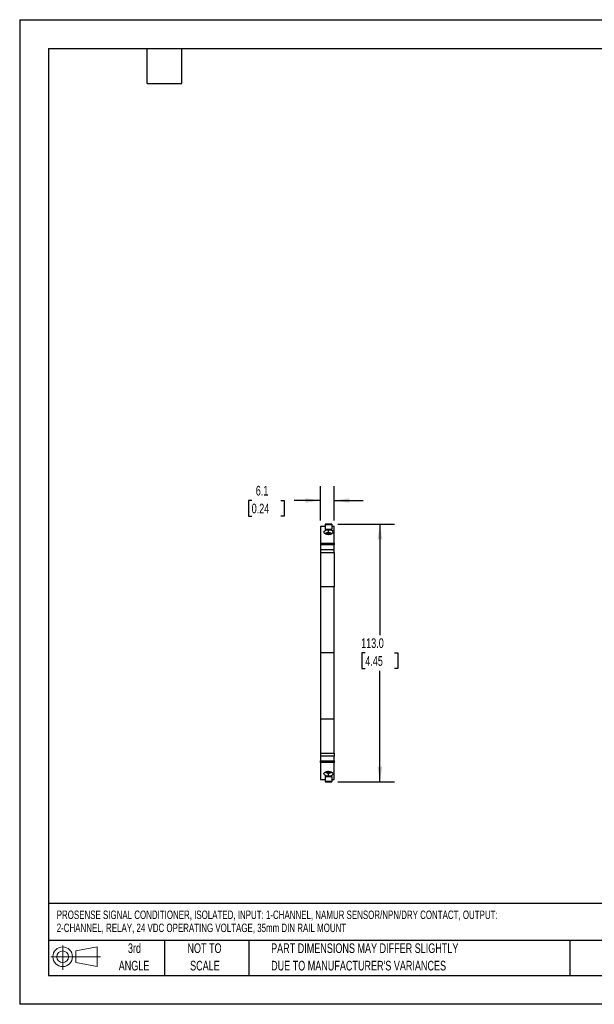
# Model space of a CAD drawing. Header units: millimetres. Extents: x 0 to 559, y 0 to 432.
# Tile 1 of 2: x 0 to 252, y 0 to 432. Entities that reach past the tile are written whole.
import ezdxf

# ---------------------------------------------------------------- set-up
doc = ezdxf.new("R2010")
doc.units = ezdxf.units.MM
doc.header["$LTSCALE"] = 2
doc.linetypes.add('CENTERX2', pattern=[20.32, 12.7, -2.54, 2.54, -2.54])
doc.layers.add('DIMENSIONS', color=140, linetype='Continuous', lineweight=25)
doc.layers.add('TEXT', color=140, linetype='Continuous', lineweight=25)
doc.layers.add('SLD-DEFPOINTS', color=7, linetype='Continuous')
doc.styles.add('SLDTEXTSTYLE0', font='TXT', dxfattribs={"width": 0.7})
doc.dimstyles.new('SLDDIMSTYLE0', dxfattribs={"dimtxt": 4.316016, "dimasz": 6.604, "dimexe": 0, "dimexo": 0.0625, "dimgap": 1.079004, "dimtad": 0, "dimtih": 1, "dimtoh": 1, "dimrnd": 1e-09, "dimzin": 4, "dimdsep": 46, "dimtxsty": 'SLDTEXTSTYLE0', "dimsah": 1, "dimcen": 0.09, "dimadec": 0, "dimazin": 1, "dimtfac": 1, "dimtofl": 0, "dimtmove": 0, "dimatfit": 3, "dimfxl": 0, "dimfrac": 2, "dimtolj": 1, "dimtzin": 12, "dimarcsym": 0})
doc.dimstyles.new('SLDDIMSTYLE1', dxfattribs={"dimtxt": 4.316016, "dimasz": 6.604, "dimexe": 0, "dimexo": 0.0625, "dimgap": 1.079004, "dimtad": 0, "dimtih": 1, "dimtoh": 1, "dimrnd": 1e-09, "dimzin": 12, "dimdsep": 46, "dimtxsty": 'SLDTEXTSTYLE0', "dimsah": 1, "dimcen": 0.09, "dimadec": 0, "dimazin": 3, "dimtfac": 1, "dimtmove": 0, "dimatfit": 0, "dimfxl": 0, "dimfrac": 2, "dimtolj": 1, "dimtzin": 12, "dimarcsym": 0})

# ---------------------------------------------------------------- blocks, each defined once
blk = doc.blocks.new('Block11')
at = {"color": 7, "linetype": 'Continuous', "lineweight": 18}
for p, q in [((5.18, 10.62), (5.18, 0)), ((10.96, 8.33), (20.35, 10.06)), ((20.35, 10.06), (20.35, 1.46)), ((0, 5.76), (21.75, 5.76)), ((10.96, 3.19), (10.96, 8.33)), ((10.96, 3.19), (20.35, 1.46))]:
    blk.add_line(p, q, dxfattribs=at)
for radius in [4.3, 2.57]:
    blk.add_circle((5.18, 5.76), radius, dxfattribs=at)
blk = doc.blocks.new('Block12')
at = {"layer": 'SLD-DEFPOINTS'}
blk.add_blockref('Block11', (0, 0), dxfattribs=at)
blk = doc.blocks.new('SW_NOTE_0')
at = {"layer": 'TEXT', "color": 0, "linetype": 'CENTERX2', "lineweight": 18, "char_height": 3.7137, "attachment_point": 1, "style": 'SLDTEXTSTYLE0'}
for s, insert in [('PROSENSE SIGNAL CONDITIONER, ISOLATED, INPUT: 1-CHANNEL, NAMUR SENSOR/NPN/DRY CONTACT, OUTPUT:', (0, 4.79)), ('2-CHANNEL, RELAY, 24 VDC OPERATING VOLTAGE, 35mm DIN RAIL MOUNT', (0, -0.93))]:
    blk.add_mtext(s, dxfattribs=dict(at, insert=insert))
blk = doc.blocks.new('SW_NOTE_0_3')
at = {"layer": 'TEXT', "color": 0, "linetype": 'CENTERX2', "lineweight": 18, "char_height": 4.2333, "attachment_point": 1, "style": 'SLDTEXTSTYLE0'}
for s, insert in [('PART DIMENSIONS MAY DIFFER SLIGHTLY', (0, 5.46)), ("DUE TO MANUFACTURER'S VARIANCES", (0, -2.19))]:
    blk.add_mtext(s, dxfattribs=dict(at, insert=insert))
blk = doc.blocks.new('SW_NOTE_0_4')
at = {"layer": 'TEXT', "color": 0, "linetype": 'CENTERX2', "lineweight": 18, "char_height": 4.233, "attachment_point": 2, "style": 'SLDTEXTSTYLE0'}
for s, insert in [('NOT TO', (10.52, 5.46)), ('SCALE', (10.71, -2.19))]:
    blk.add_mtext(s, dxfattribs=dict(at, insert=insert))
blk = doc.blocks.new('SW_NOTE_0_5')
at = {"layer": 'TEXT', "color": 0, "linetype": 'CENTERX2', "lineweight": 18, "char_height": 4.233, "attachment_point": 2, "style": 'SLDTEXTSTYLE0'}
for s, insert in [('3rd', (4.63, 5.46)), ('ANGLE', (4.44, -2.19))]:
    blk.add_mtext(s, dxfattribs=dict(at, insert=insert))
blk = doc.blocks.new('_D')
at = {"layer": 'DIMENSIONS'}
for p, q in [((139.43, 210.59), (164.29, 210.59)), ((157.94, 210.59), (157.94, 161.92)), ((151.53, 154.09), (150.08, 154.09)), ((150.08, 154.09), (150.08, 147.23)), ((164.35, 154.09), (165.8, 154.09)), ((165.8, 154.09), (165.8, 147.23)), ((150.08, 147.23), (151.53, 147.23)), ((165.8, 147.23), (164.35, 147.23)), ((157.94, 97.6), (157.94, 146.27)), ((139.43, 97.6), (164.29, 97.6))]:
    blk.add_line(p, q, dxfattribs=at)
for points in [[(157.94, 210.59), (156.92, 203.98), (158.96, 203.98)], [(157.94, 97.6), (158.96, 104.2), (156.92, 104.2)]]:
    blk.add_solid(points, dxfattribs=at)
at = {"layer": 'DIMENSIONS', "char_height": 4.233, "attachment_point": 1, "style": 'SLDTEXTSTYLE0'}
for s, insert in [('113.0', (149.73, 160.52)), ('4.45', (151.53, 152.69))]:
    blk.add_mtext(s, dxfattribs=dict(at, insert=insert))
blk = doc.blocks.new('_D_1')
at = {"layer": 'DIMENSIONS'}
for p, q in [((131.84, 212.13), (131.84, 227.3)), ((137.94, 212.13), (137.94, 227.3)), ((101.72, 220.95), (100.27, 220.95)), ((100.27, 220.95), (100.27, 214.09)), ((114.55, 220.95), (116, 220.95)), ((116, 220.95), (116, 214.09)), ((131.84, 220.95), (120.4, 220.95)), ((137.94, 220.95), (150.64, 220.95)), ((100.27, 214.09), (101.72, 214.09)), ((116, 214.09), (114.55, 214.09))]:
    blk.add_line(p, q, dxfattribs=at)
for points in [[(131.84, 220.95), (125.24, 221.97), (125.24, 219.94)], [(137.94, 220.95), (144.54, 219.94), (144.54, 221.97)]]:
    blk.add_solid(points, dxfattribs=at)
at = {"layer": 'DIMENSIONS', "char_height": 4.233, "attachment_point": 1, "style": 'SLDTEXTSTYLE0'}
for s, insert in [('6.1', (103.52, 227.37)), ('0.24', (101.72, 219.55))]:
    blk.add_mtext(s, dxfattribs=dict(at, insert=insert))

msp = doc.modelspace()

# ---------------------------------------------------------------- linework, layer by layer
at = {"color": 7, "linetype": 'Continuous'}
for p, q in [((0.005, 431.805), (0.005, 0.005)), ((0.005, 431.805), (558.805, 431.805)), ((558.805, 0.005), (0.005, 0.005))]:
    msp.add_line(p, q, dxfattribs=at)
for p, q in [((133.889, 209.592), (131.839, 209.592)), ((131.839, 209.592), (131.839, 202.205)), ((136.889, 210.588), (133.889, 210.588)), ((133.889, 210.588), (133.889, 210.409)), ((133.889, 210.409), (136.889, 210.409)), ((133.889, 210.409), (133.889, 208.206)), ((136.889, 208.206), (133.889, 208.206)), ((135.389, 206.826), (135.389, 208.147)), ((136.889, 210.588), (136.889, 210.409)), ((136.889, 210.409), (136.889, 208.206)), ((137.939, 209.592), (136.889, 209.592)), ((137.939, 202.205), (137.939, 209.592)), ((134.889, 206.442), (135.889, 206.442)), ((134.889, 206.002), (134.889, 206.442)), ((135.889, 206.442), (135.889, 206.007)), ((131.839, 202.205), (137.939, 202.205)), ((131.839, 202.205), (131.839, 201.439)), ((137.939, 201.439), (131.839, 201.439)), ((131.839, 201.439), (131.839, 199.326)), ((137.939, 199.326), (131.839, 199.326)), ((131.839, 199.326), (131.839, 198.092)), ((137.939, 202.205), (137.939, 201.439)), ((137.939, 199.326), (137.939, 201.439)), ((137.939, 198.092), (137.939, 199.326)), ((131.839, 198.092), (137.939, 198.092)), ((131.839, 198.092), (131.839, 183.092)), ((137.939, 198.092), (137.939, 183.092)), ((137.939, 183.092), (131.839, 183.092)), ((131.839, 183.092), (131.839, 154.092)), ((137.939, 154.092), (137.939, 183.092)), ((137.939, 154.092), (131.839, 154.092)), ((131.839, 154.092), (131.839, 125.092)), ((137.939, 125.092), (137.939, 154.092)), ((137.939, 125.092), (131.839, 125.092)), ((131.839, 125.092), (131.839, 110.092)), ((137.939, 110.092), (137.939, 125.092)), ((131.839, 110.092), (137.939, 110.092)), ((131.839, 110.092), (131.839, 108.859)), ((137.939, 108.859), (131.839, 108.859)), ((131.839, 108.859), (131.839, 106.746)), ((137.939, 110.092), (137.939, 108.859)), ((137.939, 106.746), (137.939, 108.859)), ((131.839, 106.746), (137.939, 106.746)), ((131.839, 105.98), (131.839, 106.746)), ((137.939, 105.98), (131.839, 105.98)), ((131.839, 105.98), (131.839, 98.592)), ((137.939, 106.746), (137.939, 105.98)), ((137.939, 98.592), (137.939, 105.98)), ((133.889, 99.978), (136.889, 99.978)), ((133.889, 99.978), (133.889, 97.775)), ((134.889, 101.742), (134.889, 102.178)), ((135.889, 101.742), (134.889, 101.742)), ((135.389, 100.038), (135.389, 101.359)), ((135.889, 102.183), (135.889, 101.742)), ((136.889, 99.978), (136.889, 97.775)), ((131.839, 98.592), (133.889, 98.592)), ((136.889, 97.775), (133.889, 97.775)), ((133.889, 97.775), (133.889, 97.597)), ((133.889, 97.597), (136.889, 97.597)), ((136.889, 98.592), (137.939, 98.592)), ((136.889, 97.597), (136.889, 97.775))]:
    msp.add_line(p, q)
at = {"flags": 128}
for points in [[(135.389, 205.951), (134.742, 206.017), (134.168, 206.203), (133.725, 206.484), (133.456, 206.829), (133.396, 207.2), (133.57, 207.559), (133.979, 207.86), (134.567, 208.061), (135.223, 208.143), (135.389, 208.147)], [(135.389, 208.147), (136.012, 208.099), (136.563, 207.961), (137.009, 207.736), (137.306, 207.423), (137.385, 207.043), (137.212, 206.65), (136.812, 206.309), (136.254, 206.071), (135.613, 205.959), (135.389, 205.951)], [(135.389, 100.038), (134.767, 100.086), (134.215, 100.224), (133.77, 100.448), (133.473, 100.761), (133.393, 101.141), (133.567, 101.535), (133.967, 101.875), (134.525, 102.114), (135.166, 102.226), (135.389, 102.234)], [(135.389, 102.234), (136.036, 102.168), (136.61, 101.982), (137.054, 101.7), (137.323, 101.356), (137.383, 100.984), (137.209, 100.625), (136.8, 100.324), (136.211, 100.124), (135.556, 100.041), (135.389, 100.038)]]:
    msp.add_lwpolyline(points, dxfattribs=at)
for centre, radius, start, end in [((135.345, 204.516), 2.31, 88.9099, 127.51341), ((135.427, 204.499), 2.326, 52.31827, 90.93319), ((135.351, 103.685), 2.326, 232.31827, 270.93319), ((135.433, 103.668), 2.31, 268.9099, 307.51341)]:
    msp.add_arc(centre, radius, start, end)
at = {"layer": 'TEXT'}
for p, q in [((12.7, 419.1), (546.1, 419.1)), ((12.7, 419.1), (12.7, 12.7)), ((55.88, 403.86), (55.88, 419.1)), ((71.12, 403.86), (71.12, 419.1)), ((55.88, 403.86), (71.12, 403.86)), ((546.1, 44.252), (12.7, 44.252)), ((546.1, 27.94), (12.7, 27.94)), ((63.5, 27.94), (63.5, 12.7)), ((100.423, 27.94), (100.423, 12.7)), ((241.293, 27.94), (241.293, 12.7)), ((12.7, 12.7), (546.1, 12.7))]:
    msp.add_line(p, q, dxfattribs=at)

# ---------------------------------------------------------------- block references
at = {"layer": 'SLD-DEFPOINTS'}
msp.add_blockref('Block12', (13.676, 15.108), dxfattribs=at)
at = {"layer": 'TEXT', "linetype": 'CENTERX2', "lineweight": 18}
for name, p in [('SW_NOTE_0', (16.24, 36.325)), ('SW_NOTE_0_5', (45.695, 21.271)), ('SW_NOTE_0_4', (70.514, 21.271)), ('SW_NOTE_0_3', (110.239, 21.271))]:
    msp.add_blockref(name, p, dxfattribs=at)

# ---------------------------------------------------------------- dimensions: what is measured, and where the dimension line sits
at = {"layer": 'DIMENSIONS'}
dim = msp.add_linear_dim(base=(131.839, 220.951), p1=(137.939, 209.592), p2=(131.839, 209.592), dimstyle='SLDDIMSTYLE1', dxfattribs=at)
dim.commit()
dim.dimension.update_dxf_attribs({"geometry": '_D_1', "text_midpoint": (108.135, 220.951), "dimtype": 160})
dim = msp.add_linear_dim(base=(157.939, 97.597), p1=(136.889, 210.588), p2=(136.889, 97.597), angle=90, dimstyle='SLDDIMSTYLE0', dxfattribs=at)
dim.commit()
dim.dimension.update_dxf_attribs({"geometry": '_D', "text_midpoint": (157.939, 154.092), "dimtype": 160})

doc.saveas('drawing.dxf')
